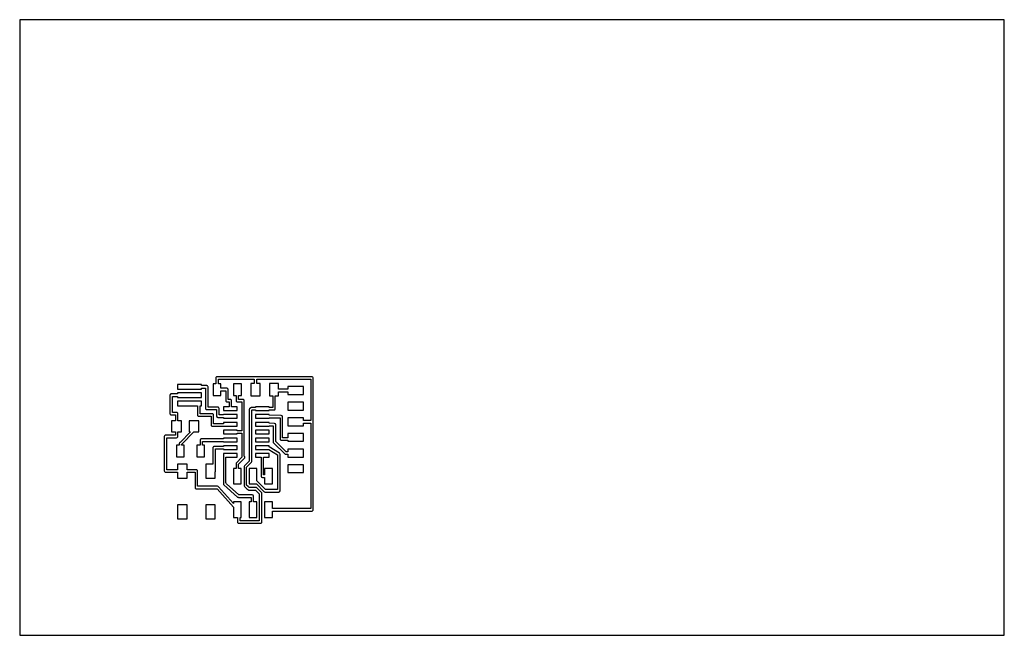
# Model space of a CAD drawing. Header units: millimetres. Extents: x 0 to 160, y 0 to 100.
import ezdxf

# ---------------------------------------------------------------- set-up
doc = ezdxf.new("R2010")
doc.units = ezdxf.units.MM

msp = doc.modelspace()

# ---------------------------------------------------------------- linework, layer by layer
at = {"layer": '1_copper'}
for points in [[(47.7, 41.8, 0.411175), (47.5, 42), (32.08, 42, 0.414214), (31.88, 41.8), (31.88, 40.87), (31.44, 40.87), (31.44, 38.97), (32.71, 38.97), (32.71, 39.72), (33.5, 39.72), (33.5, 38.1, 0.414214), (33.7, 37.9), (34.03, 37.9), (34.03, 37.13), (33.12, 37.13), (33.12, 36.53), (35.33, 36.53), (35.33, 37.13), (34.43, 37.13), (34.43, 38.1, 0.414214), (34.23, 38.3), (33.9, 38.3), (33.9, 39.92, 0.414214), (33.7, 40.12), (32.71, 40.12), (32.71, 40.87), (32.28, 40.87), (32.28, 41.6), (38.12, 41.6), (38.12, 40.89), (37.57, 40.89), (37.57, 38.89), (39.07, 38.89), (39.07, 40.89), (38.52, 40.89), (38.52, 41.6), (47.3, 41.6), (47.3, 34.88), (46.12, 34.88), (46.12, 35.32), (43.58, 35.32), (43.58, 34.05), (46.12, 34.05), (46.12, 34.48), (47.3, 34.48), (47.3, 20.59), (41.08, 20.59), (41.08, 21.66), (39.8, 21.66), (39.8, 19.12), (41.08, 19.12), (41.08, 20.19), (47.5, 20.19, 0.414214), (47.7, 20.39), (47.7, 41.8)], [(37.78, 36.63), (38.33, 36.63), (38.33, 36.53), (40.54, 36.53), (40.54, 36.63), (41.22, 36.63, 0.282562), (41.42, 36.63), (41.45, 36.65, 0.198386), (41.52, 36.8), (41.52, 38.89), (42.07, 38.89), (42.07, 39.56), (43.58, 39.56), (43.58, 39.12), (46.12, 39.12), (46.12, 40.4), (43.58, 40.4), (43.58, 39.96), (42.07, 39.96), (42.07, 40.89), (40.57, 40.89), (40.57, 38.89), (41.12, 38.89), (41.12, 37.03), (40.54, 37.03), (40.54, 37.13), (38.33, 37.13), (38.33, 37.03), (37.7, 37.03, 0.198912), (37.56, 36.97), (37.36, 36.77, 0.198912), (37.3, 36.63), (37.3, 28.3), (36.52, 27.51, 0.198912), (36.46, 27.37), (36.46, 24.33, 0.198912), (36.52, 24.19), (36.87, 23.83, 0.074815), (36.92, 23.8), (37.06, 23.66, 0.198912), (37.2, 23.6), (38.32, 23.6), (38.94, 22.98), (38.94, 18.6), (35.8, 18.6), (35.8, 19.12), (36, 19.12), (36, 21.66), (34.73, 21.66), (34.73, 21.41), (32.31, 24.13, 0.21459), (32.16, 24.2), (28.9, 24.2), (28.9, 26.7, 0.414214), (28.7, 26.9), (27.2, 26.9), (27.2, 27.8), (25.67, 27.8), (25.67, 26.9), (23.9, 26.9), (23.9, 32.1), (25.5, 32.1, 0.414214), (25.7, 32.3), (25.7, 33.04), (26.29, 33.04), (26.29, 34.84), (25.7, 34.84), (25.7, 36, 0.414214), (25.5, 36.2), (24.81, 36.2), (24.81, 38.81), (25.67, 38.81), (25.67, 38.61), (29.57, 38.61), (29.57, 39.41), (25.67, 39.41), (25.67, 39.21), (24.61, 39.21, 0.414214), (24.41, 39.01), (24.41, 36, 0.414214), (24.61, 35.8), (25.3, 35.8), (25.3, 34.84), (24.69, 34.84), (24.69, 33.04), (25.3, 33.04), (25.3, 32.5), (23.7, 32.5, 0.414214), (23.5, 32.3), (23.5, 26.7, 0.414214), (23.7, 26.5), (25.67, 26.5), (25.67, 25.51), (27.2, 25.51), (27.2, 26.5), (28.5, 26.5), (28.5, 24, 0.414214), (28.7, 23.8), (32.07, 23.8), (34.73, 20.8), (34.73, 19.12), (35.4, 19.12), (35.4, 18.4, 0.414214), (35.6, 18.2), (39.14, 18.2, 0.414214), (39.34, 18.4), (39.34, 23.06, 0.198912), (39.28, 23.2), (38.54, 23.94, 0.198912), (38.4, 24), (37.28, 24), (37.17, 24.12, 0.071948), (37.12, 24.15), (36.86, 24.41), (36.86, 27.29), (37.64, 28.07, 0.198912), (37.7, 28.21), (37.7, 36.55)], [(35.33, 35.86), (33.12, 35.86), (33.12, 35.8), (32.4, 35.8), (32.4, 36.86, 0.414214), (32.2, 37.06), (30.6, 37.06), (30.6, 40.36, 0.414214), (30.4, 40.56), (29.57, 40.56), (29.57, 40.76), (25.67, 40.76), (25.67, 39.96), (29.57, 39.96), (29.57, 40.16), (30.2, 40.16), (30.2, 36.86, 0.414214), (30.4, 36.66), (32, 36.66), (32, 35.6, 0.414214), (32.2, 35.4), (33.12, 35.4), (33.12, 35.26), (35.33, 35.26)], [(36, 27.12), (35.56, 27.12), (35.56, 27.78), (36.54, 28.76, 0.414214), (36.54, 29.04), (36.5, 29.08), (36.5, 38.1, 0.414214), (36.3, 38.3), (35.58, 38.3), (35.58, 38.97), (36.02, 38.97), (36.02, 40.87), (34.75, 40.87), (34.75, 38.97), (35.18, 38.97), (35.18, 38.1, 0.414214), (35.38, 37.9), (36.1, 37.9), (36.1, 33.22), (35.33, 33.22), (35.33, 33.32), (33.12, 33.32), (33.12, 32.72), (35.33, 32.72), (35.33, 32.82), (36.1, 32.82), (36.1, 29, 0.122553), (36.12, 28.91), (35.22, 28, 0.198912), (35.16, 27.86), (35.16, 27.12), (34.73, 27.12), (34.73, 24.58), (36, 24.58)], [(34.23, 33.96, 0.123982), (34.32, 33.99), (35.33, 33.99), (35.33, 34.59), (33.12, 34.59), (33.12, 34.36), (31.5, 34.36), (31.5, 35.8, 0.414214), (31.3, 36), (29.3, 36), (29.3, 37.26), (29.57, 37.26), (29.57, 38.06), (25.67, 38.06), (25.67, 37.26), (28.9, 37.26), (28.9, 35.8, 0.414214), (29.1, 35.6), (31.1, 35.6), (31.1, 34.16, 0.414214), (31.3, 33.96), (34.23, 33.96)], [(46.12, 32.77), (43.58, 32.77), (43.58, 32.1), (42.7, 32.1), (42.7, 35.5, 0.408495), (42.5, 35.7), (40.54, 35.74), (40.54, 35.86), (38.33, 35.86), (38.33, 35.26), (40.54, 35.26), (40.54, 35.34), (42.3, 35.3), (42.3, 31.9, 0.414214), (42.5, 31.7), (43.58, 31.7), (43.58, 31.51), (46.12, 31.51)], [(26.74, 30.89), (26.31, 30.89), (26.31, 31.03, 0.051685), (26.34, 31.06), (28.32, 33.04), (29.13, 33.04), (29.13, 34.84), (27.53, 34.84), (27.53, 33.04), (27.76, 33.04), (26.06, 31.34, 0.110509), (26, 31.27), (25.98, 31.25, 0.213858), (25.91, 31.1), (25.91, 30.89), (25.47, 30.89), (25.47, 28.99), (26.74, 28.99)], [(46.12, 30.24), (43.58, 30.24), (43.58, 29.8), (43.28, 29.8), (41.6, 31.48), (41.6, 34.2, 0.400881), (41.41, 34.4), (40.54, 34.44), (40.54, 34.59), (38.33, 34.59), (38.33, 33.99), (40.54, 33.99), (40.54, 34.04), (41.2, 34.01), (41.2, 31.4, 0.198912), (41.26, 31.26), (43.06, 29.46, 0.198912), (43.2, 29.4), (43.58, 29.4), (43.58, 28.96), (46.12, 28.96)], [(30.05, 30.89), (29.7, 30.89), (29.7, 31.5), (33.12, 31.5), (33.12, 31.45), (35.33, 31.45), (35.33, 32.05), (33.12, 32.05), (33.12, 31.9), (29.5, 31.9, 0.414214), (29.3, 31.7), (29.3, 30.89), (28.78, 30.89), (28.78, 28.99), (30.05, 28.99)], [(31.77, 26.54, 0.142993), (31.8, 26.65), (31.8, 30.28), (33.12, 30.28), (33.12, 30.18), (35.33, 30.18), (35.33, 30.78), (33.12, 30.78), (33.12, 30.68), (31.6, 30.68, 0.414214), (31.4, 30.48), (31.4, 27.8), (30.24, 27.8), (30.24, 25.51), (31.77, 25.51)], [(42.1, 23.27, 0.411175), (42.3, 23.47), (42.3, 29.4, 0.257333), (42.21, 29.57), (40.54, 30.62), (40.54, 30.78), (40.28, 30.78, 0.196204), (40.13, 30.78), (38.33, 30.78), (38.33, 30.18), (40.5, 30.18), (41.9, 29.29), (41.9, 23.67), (39.95, 23.67), (38.54, 25.09), (38.54, 27.12), (37.27, 27.12), (37.27, 24.58), (38.48, 24.58), (39.73, 23.33, 0.198912), (39.87, 23.27), (42.1, 23.27)], [(33.1, 24.6, 0.213968), (33.17, 24.45), (35.41, 22.45, 0.183834), (35.55, 22.4), (37.6, 22.4), (37.6, 21.66), (37.27, 21.66), (37.27, 19.12), (38.54, 19.12), (38.54, 21.66), (38, 21.66), (38, 22.6, 0.414214), (37.8, 22.8), (35.62, 22.8), (33.6, 24.6, 0.266236), (33.5, 24.77), (33.5, 28.91), (35.33, 28.91), (35.33, 29.51), (33.12, 29.51), (33.12, 29.39, 0.082698), (33.1, 29.33), (33.1, 29.3), (33.1, 24.6)], [(41.08, 27.12), (39.8, 27.12), (39.8, 26.05), (39.63, 26.05), (39.63, 28.91), (40.54, 28.91), (40.54, 29.51), (38.33, 29.51), (38.33, 28.91), (39.23, 28.91), (39.23, 25.85, 0.414214), (39.43, 25.65), (39.8, 25.65), (39.8, 24.58), (41.08, 24.58)]]:
    msp.add_lwpolyline(points, format="xyb", close=True, dxfattribs=at)
for points in [[(46.12, 37.86), (43.58, 37.86), (43.58, 36.59), (46.12, 36.59)], [(40.54, 33.32), (38.33, 33.32), (38.33, 32.72), (40.54, 32.72)], [(40.54, 32.05), (38.33, 32.05), (38.33, 31.45), (40.54, 31.45)], [(46.12, 27.7), (43.58, 27.7), (43.58, 26.43), (46.12, 26.43)], [(27.2, 21.19), (25.67, 21.19), (25.67, 18.91), (27.2, 18.91)], [(31.77, 21.19), (30.24, 21.19), (30.24, 18.91), (31.77, 18.91)]]:
    msp.add_lwpolyline(points, close=True, dxfattribs=at)
at = {"layer": 'outline'}
msp.add_lwpolyline([(0, 0), (160, 0), (160, 100), (0, 100), (0, 0)], close=True, dxfattribs=at)

doc.saveas('drawing.dxf')
